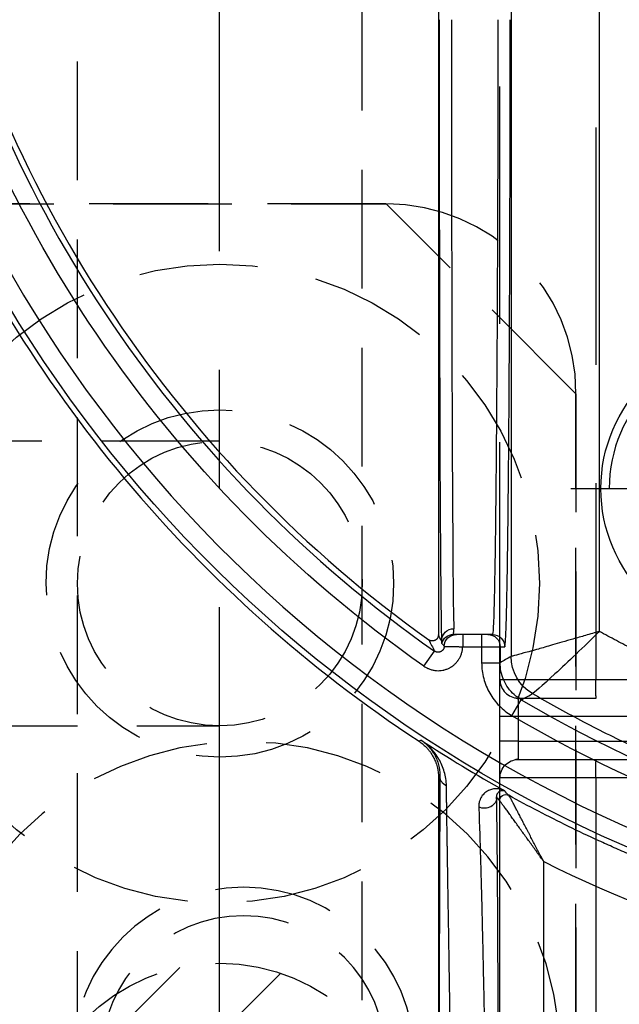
# Model space of a CAD drawing. Extents: x 2651 to 7771, y -1163 to 1075.
# Tile 228 of 256: x 4205 to 4218, y 491 to 512. Entities that reach past the tile are written whole.
import ezdxf

# ---------------------------------------------------------------- set-up
doc = ezdxf.new("R2010")
doc.units = 0
doc.header["$LTSCALE"] = 10
for name, pattern in [('CENTER', [2, 1.25, -0.25, 0.25, -0.25]), ('DASHED', [0.75, 0.5, -0.25]), ('HIDDEN', [0.375, 0.25, -0.125])]:
    doc.linetypes.add(name, pattern=pattern)
doc.layers.get('0').update_dxf_attribs({"linetype": 'CONTINUOUS'})
doc.layers.get('Defpoints').update_dxf_attribs({"linetype": 'CONTINUOUS'})
for name, color, linetype in [('1', 7, 'CONTINUOUS'), ('204', 7, 'CONTINUOUS'), ('COOL', 150, 'HIDDEN'), ('DIM', 3, 'CONTINUOUS'), ('LAYER_103', 7, 'CONTINUOUS'), ('PIN', 3, 'CONTINUOUS')]:
    doc.layers.add(name, color=color, linetype=linetype)
doc.styles.get("Standard").update_dxf_attribs({"font": 'romans.shx'})
doc.dimstyles.new('MM& INCH5', dxfattribs={"dimtxt": 5, "dimasz": 2.5, "dimexe": 1, "dimexo": 0.5, "dimtad": 0, "dimrnd": 1.38778e-17, "dimzin": 9, "dimdsep": 46, "dimtxsty": 'Standard', "dimblk": 'CLOSED', "dimcen": 0, "dimclrd": 3, "dimclre": 3, "dimclrt": 3, "dimazin": 2, "dimtfac": 0.75, "dimtofl": 0, "dimtmove": 0, "dimatfit": 3, "dimfxl": 0, "dimtolj": 1, "dimarcsym": 0})

# ---------------------------------------------------------------- blocks, each defined once
blk = doc.blocks.new('DSD')
at = {"layer": '1', "color": 6, "linetype": 'DASHED'}
for p, q in [((499.908, 511.092), (499.908, 526.896)), ((501.927, 526.896), (501.927, 511.092)), ((499.908, 511.092), (501.927, 511.092)), ((499.898, 510.703), (462.919, 510.703)), ((501.538, 510.703), (499.898, 510.703)), ((501.545, 510.315), (468.644, 510.315)), ((501.545, 509.797), (501.545, 510.315)), ((501.545, 510.315), (501.927, 510.315)), ((501.927, 510.315), (501.927, 509.797)), ((468.644, 509.797), (501.545, 509.797)), ((501.545, 509.797), (501.927, 509.797)), ((462.919, 509.408), (499.898, 509.408)), ((501.538, 509.408), (499.898, 509.408)), ((499.908, 459.883), (499.908, 509.019)), ((501.927, 509.019), (499.908, 509.019)), ((501.927, 509.019), (501.927, 460.933)), ((501.922, 508.326), (501.922, 508.663))]:
    blk.add_line(p, q, dxfattribs=at)
at = {"layer": '1', "color": 7, "linetype": 'Continuous'}
for p, q in [((503.222, 511.076), (503.222, 526.911)), ((502.084, 508.067), (502.182, 508.067)), ((502.182, 508.067), (502.312, 508.067)), ((502.312, 508.067), (502.711, 508.067)), ((503.222, 464.844), (503.222, 508.076))]:
    blk.add_line(p, q, dxfattribs=at)
at = {"layer": '1', "color": 252, "linetype": 'Continuous'}
for p, q in [((501.935, 511.57), (501.935, 526.418)), ((501.004, 525.133), (501.004, 512.855)), ((503.222, 511.076), (503.189, 511.058)), ((503.586, 510.294), (503.63, 510.319)), ((501.675, 509.779), (501.477, 509.445)), ((501.923, 508.664), (501.923, 508.326)), ((502.312, 508.664), (501.923, 508.664)), ((502.312, 508.326), (502.312, 508.664)), ((503.526, 508.737), (503.303, 508.419)), ((501.692, 464.145), (501.692, 508.531)), ((501.923, 508.326), (501.825, 508.326)), ((502.312, 508.326), (501.923, 508.326)), ((502.711, 508.326), (502.312, 508.326)), ((502.312, 508.067), (502.312, 508.326)), ((502.711, 508.067), (502.711, 508.326)), ((499.831, 508.003), (499.831, 464.659))]:
    blk.add_line(p, q, dxfattribs=at)
at = {"layer": '1', "color": 252, "linetype": 'Continuous', "extrusion": (0, 0, -1)}
for radius, start, end in [(28.376, 96.2147, 157.8612), (27.006, 96.1879, 120.5226), (27.132, 125.0137, 166.7286)]:
    blk.add_arc((-487.959, 486.516), radius, start, end, dxfattribs=at)
at = {"layer": '1', "color": 110, "linetype": 'Continuous'}
blk.add_arc((487.959, 486.516), 27.988, 21.018, 83.7852, dxfattribs=at)
at = {"layer": '1', "color": 252, "linetype": 'Continuous'}
for radius, start, end in [(26.617, 59.4774, 83.8121), (26.743, 13.2714, 54.9863)]:
    blk.add_arc((487.959, 486.516), radius, start, end, dxfattribs=at)
at = {"layer": '1', "color": 7, "linetype": 'Continuous'}
for radius, start, end in [(28.454, 56.6874, 60.8315), (28.499, 23.1464, 56.6401), (26.62, 13.3184, 54.4749)]:
    blk.add_arc((487.959, 486.516), radius, start, end, dxfattribs=at)
at = {"layer": '1', "color": 6, "linetype": 'DASHED', "extrusion": (0, 0, -1)}
blk.add_arc((-501.538, 511.092), 0.389, 180, 270, dxfattribs=at)
at = {"layer": '1', "color": 6, "linetype": 'DASHED'}
blk.add_arc((501.538, 509.019), 0.389, 0, 90, dxfattribs=at)
at = {"layer": '1', "color": 7, "linetype": 'Continuous'}
for centre, major_axis, ratio, start_param, end_param in [((487.939, 486.516), (-29.401, 0), 1, 4.251891, 4.60449), ((502.89, 495.113), (0, 12.954), 0.004451, 4.712389, 6.146594)]:
    blk.add_ellipse(centre, major_axis=major_axis, ratio=ratio, start_param=start_param, end_param=end_param, dxfattribs=at)
at = {"layer": '1', "color": 252, "linetype": 'Continuous', "extrusion": (0, 0, -1)}
for centre, major_axis, ratio, start_param, end_param in [((502.255, 511.501), (0.259, 0.004), 0.885838, 3.160401, 5.197109), ((501.805, 511.57), (-0.072, -0.108), 0.998651, 4.124129, 6.199042), ((501.805, 511.57), (0.0968, 0.0861), 0.999914, 0.727159, 2.802769), ((502.93, 511.058), (0.259, -0.002), 0.892611, 5.202832, 6.273506), ((500.785, 508.531), (-0.452, 0.786), 0.999949, 1.049185, 2.092408), ((500.785, 508.531), (-0.106, -0.901), 0.999761, 3.551938, 4.595151), ((502.084, 508.326), (0, -0.259), 0.999962, 0, 1.570796), ((502.182, 508.326), (0, 0.259), 0.999962, 3.141593, 4.712389), ((502.841, 508.326), (0, -0.259), 0.999989, 4.746385, 6.283185), ((502.897, 508.203), (-0.259, -0.008), 0.990677, 3.173626, 4.743828), ((502.905, 508.326), (0, -0.259), 0.999977, 4.993749, 6.283185)]:
    blk.add_ellipse(centre, major_axis=major_axis, ratio=ratio, start_param=start_param, end_param=end_param, dxfattribs=at)
at = {"layer": '1', "color": 252, "linetype": 'Continuous'}
for centre, major_axis, ratio, start_param, end_param in [((464.37, 486.503), (-47.418, -0.042), 0.865972, 3.795115, 3.797219), ((503.149, 495.113), (0, 13.213), 0.004363, 4.712389, 6.146594)]:
    blk.add_ellipse(centre, major_axis=major_axis, ratio=ratio, start_param=start_param, end_param=end_param, dxfattribs=at)
for points, knots in [([(501.961, 518.374), (501.961, 518.2), (501.961, 518.025), (501.961, 517.764), (501.961, 517.634), (501.962, 517.504), (501.962, 517.417), (501.962, 517.373), (501.962, 517.157), (501.962, 516.815), (501.963, 516.31), (501.965, 515.813), (501.966, 515.489), (501.967, 515.247), (501.967, 515.127), (501.967, 515.008), (501.968, 514.948), (501.968, 514.928), (501.968, 514.889), (501.969, 514.712), (501.97, 514.384), (501.973, 513.941), (501.974, 513.658), (501.976, 513.382), (501.977, 513.247), (501.978, 513.082), (501.978, 513.049), (501.979, 512.984), (501.979, 512.952), (501.98, 512.856), (501.981, 512.794), (501.982, 512.609), (501.984, 512.373), (501.987, 512.158), (501.989, 511.952), (501.99, 511.854), (501.993, 511.67), (501.994, 511.583), (501.996, 511.501)], [0, 0, 0, 0, 0.0625, 0.0625, 0.09375, 0.109375, 0.109375, 0.125, 0.125, 0.1875, 0.25, 0.3125, 0.375, 0.375, 0.40625, 0.421875, 0.421875, 0.429688, 0.429688, 0.4375, 0.5, 0.5625, 0.625, 0.625, 0.6875, 0.6875, 0.703125, 0.703125, 0.71875, 0.71875, 0.75, 0.75, 0.8125, 0.875, 0.875, 0.9375, 0.9375, 1, 1, 1, 1]), ([(503.189, 511.058), (503.189, 511.139), (503.19, 511.225), (503.191, 511.41), (503.192, 511.508), (503.193, 511.714), (503.194, 511.932), (503.196, 512.171), (503.196, 512.327), (503.196, 512.374), (503.197, 512.422), (503.197, 512.454), (503.197, 512.47), (503.197, 512.551), (503.197, 512.617), (503.198, 512.817), (503.199, 512.954), (503.2, 513.235), (503.201, 513.523), (503.201, 513.824), (503.202, 514.055), (503.202, 514.172), (503.202, 514.31), (503.203, 514.37), (503.203, 514.409), (503.203, 514.429), (503.203, 514.61), (503.203, 514.772), (503.204, 515.099), (503.205, 515.43), (503.205, 515.935), (503.206, 516.278), (503.206, 516.538), (503.206, 516.669), (503.206, 516.8), (503.206, 516.888), (503.206, 516.932), (503.206, 517.153), (503.206, 517.506), (503.206, 517.861), (503.206, 518.039)], [0, 0, 0, 0, 0.0625, 0.0625, 0.125, 0.125, 0.1875, 0.25, 0.25, 0.265625, 0.273438, 0.273438, 0.28125, 0.28125, 0.3125, 0.3125, 0.375, 0.375, 0.4375, 0.5, 0.5, 0.53125, 0.546875, 0.554688, 0.554688, 0.5625, 0.5625, 0.625, 0.625, 0.6875, 0.75, 0.8125, 0.8125, 0.84375, 0.859375, 0.859375, 0.875, 0.875, 0.9375, 1, 1, 1, 1]), ([(501.241, 509.314), (500.906, 509.504), (500.217, 509.894), (499.122, 510.434), (497.945, 510.951), (496.682, 511.431), (495.333, 511.865), (493.899, 512.239), (492.382, 512.55), (491.337, 512.682), (490.803, 512.75)], [0, 0, 0, 0, 0.104323, 0.214554, 0.330692, 0.452738, 0.580692, 0.714553, 0.854323, 1, 1, 1, 1]), ([(502.312, 508.664), (502.312, 508.777), (502.297, 508.887), (502.24, 509.103), (502.197, 509.209), (502.086, 509.403), (502.017, 509.494), (501.86, 509.653), (501.772, 509.722), (501.675, 509.779)], [0, 0, 0, 0, 0.25, 0.25, 0.5, 0.5, 0.75, 0.75, 1, 1, 1, 1]), ([(501.477, 509.445), (501.473, 509.442), (501.469, 509.44), (501.443, 509.426), (501.422, 509.414), (501.347, 509.373), (501.294, 509.344), (501.241, 509.314)], [0, 0, 0, 0, 0.053761, 0.053761, 0.326804, 0.326804, 1, 1, 1, 1]), ([(501.477, 509.445), (501.528, 509.41), (501.632, 509.341), (501.758, 509.197), (501.853, 509.031), (501.912, 508.85), (501.92, 508.725), (501.923, 508.664)], [0, 0, 0, 0, 0.195653, 0.397798, 0.602202, 0.804347, 1, 1, 1, 1]), ([(499.831, 508.003), (500.161, 508.329), (500.499, 508.651), (501.039, 509.15), (501.229, 509.316), (501.241, 509.314)], [0, 0, 0, 0, 0.5, 0.5, 1, 1, 1, 1]), ([(503.526, 508.737), (503.507, 508.751), (503.487, 508.763), (503.461, 508.776), (503.45, 508.781), (503.429, 508.791), (503.413, 508.797), (503.38, 508.809), (503.358, 508.815), (503.324, 508.822), (503.312, 508.824), (503.295, 508.827), (503.283, 508.828), (503.248, 508.831), (503.196, 508.831), (503.15, 508.825), (503.121, 508.82), (503.116, 508.818), (503.104, 508.816), (503.087, 508.811), (503.07, 508.806), (503.038, 508.795), (503.016, 508.786), (502.985, 508.77), (502.975, 508.765), (502.96, 508.756), (502.955, 508.753), (502.945, 508.746), (502.921, 508.73), (502.88, 508.698), (502.847, 508.664), (502.829, 508.642), (502.825, 508.637), (502.818, 508.628), (502.807, 508.614), (502.797, 508.6), (502.779, 508.57), (502.768, 508.55), (502.753, 508.518), (502.749, 508.507), (502.742, 508.491), (502.74, 508.485), (502.737, 508.474), (502.728, 508.447), (502.716, 508.396), (502.712, 508.349), (502.711, 508.326)], [0, 0, 0, 0, 0.0625, 0.0625, 0.078125, 0.09375, 0.125, 0.125, 0.1875, 0.1875, 0.21875, 0.21875, 0.234375, 0.25, 0.3125, 0.375, 0.375, 0.390625, 0.390625, 0.40625, 0.4375, 0.4375, 0.5, 0.5, 0.53125, 0.53125, 0.546875, 0.546875, 0.5625, 0.625, 0.6875, 0.6875, 0.703125, 0.703125, 0.71875, 0.75, 0.75, 0.8125, 0.8125, 0.84375, 0.84375, 0.859375, 0.859375, 0.875, 0.9375, 1, 1, 1, 1]), ([(499.831, 508.003), (499.929, 508.032), (500.117, 508.087), (500.382, 508.163), (500.614, 508.229), (500.812, 508.287), (500.977, 508.335), (501.194, 508.397), (501.436, 508.463), (501.643, 508.517), (501.675, 508.526), (501.691, 508.531)], [0, 0, 0, 0, 0.105119, 0.201549, 0.289295, 0.368365, 0.43877, 0.50053, 0.668056, 0.834313, 1, 1, 1, 1]), ([(501.969, 495.113), (501.969, 495.394), (501.969, 495.967), (501.97, 496.839), (501.972, 497.737), (501.975, 498.655), (501.978, 499.586), (501.982, 500.522), (501.986, 501.455), (501.992, 502.375), (501.998, 503.272), (502.005, 504.132), (502.012, 504.945), (502.02, 505.695), (502.029, 506.369), (502.039, 506.953), (502.049, 507.432), (502.06, 507.789), (502.072, 508.022), (502.08, 508.052), (502.084, 508.067)], [0, 0, 0, 0, 0.041403, 0.084471, 0.129205, 0.175604, 0.223668, 0.273397, 0.324791, 0.377851, 0.432575, 0.488964, 0.547018, 0.606736, 0.668119, 0.731167, 0.795879, 0.862255, 0.930296, 1, 1, 1, 1])]:
    blk.add_open_spline(points, degree=3, knots=knots, dxfattribs=at)
at = {"layer": '1', "color": 7, "linetype": 'Continuous'}
for points, knots in [([(502.372, 511.706), (502.369, 511.786), (502.366, 511.871), (502.36, 512.051), (502.357, 512.146), (502.35, 512.347), (502.344, 512.557), (502.337, 512.787), (502.332, 512.966), (502.33, 513.027), (502.328, 513.105), (502.327, 513.12), (502.327, 513.152), (502.325, 513.199), (502.321, 513.374), (502.316, 513.538), (502.309, 513.806), (502.303, 514.081), (502.292, 514.511), (502.286, 514.81), (502.282, 514.981), (502.282, 515), (502.281, 515.038), (502.28, 515.058), (502.279, 515.115), (502.277, 515.231), (502.274, 515.347), (502.269, 515.581), (502.263, 515.896), (502.254, 516.376), (502.245, 516.865), (502.239, 517.196), (502.235, 517.405), (502.235, 517.447), (502.233, 517.531), (502.231, 517.657), (502.229, 517.826), (502.227, 517.952), (502.225, 518.037), (502.225, 518.079), (502.223, 518.205), (502.221, 518.29), (502.22, 518.374)], [0, 0, 0, 0, 0.0625, 0.0625, 0.125, 0.125, 0.1875, 0.25, 0.25, 0.28125, 0.28125, 0.289063, 0.289063, 0.296875, 0.3125, 0.375, 0.375, 0.4375, 0.5, 0.5625, 0.5625, 0.570313, 0.570313, 0.578125, 0.578125, 0.59375, 0.625, 0.625, 0.6875, 0.75, 0.8125, 0.875, 0.875, 0.890625, 0.890625, 0.90625, 0.9375, 0.953125, 0.953125, 0.96875, 0.96875, 1, 1, 1, 1]), ([(502.947, 518.039), (502.95, 517.867), (502.955, 517.524), (502.961, 517.183), (502.964, 516.97), (502.965, 516.927), (502.966, 516.842), (502.968, 516.715), (502.97, 516.589), (502.974, 516.338), (502.979, 516.006), (502.987, 515.517), (502.992, 515.197), (502.997, 514.88), (503, 514.724), (503.002, 514.549), (503.003, 514.53), (503.003, 514.491), (503.004, 514.433), (503.006, 514.299), (503.008, 514.186), (503.012, 513.962), (503.017, 513.67), (503.021, 513.391), (503.025, 513.118), (503.028, 512.985), (503.031, 512.79), (503.032, 512.726), (503.033, 512.647), (503.033, 512.631), (503.034, 512.6), (503.034, 512.553), (503.037, 512.384), (503.039, 512.238), (503.043, 512.014), (503.044, 511.907), (503.047, 511.754), (503.047, 511.704), (503.048, 511.644), (503.048, 511.632), (503.049, 511.608), (503.049, 511.573), (503.051, 511.446), (503.052, 511.34), (503.053, 511.261)], [0, 0, 0, 0, 0.0625, 0.125, 0.125, 0.140625, 0.140625, 0.15625, 0.1875, 0.1875, 0.25, 0.3125, 0.375, 0.375, 0.4375, 0.4375, 0.445312, 0.445312, 0.453125, 0.46875, 0.5, 0.5, 0.5625, 0.625, 0.625, 0.6875, 0.6875, 0.71875, 0.71875, 0.726562, 0.726562, 0.734375, 0.75, 0.8125, 0.8125, 0.875, 0.875, 0.90625, 0.90625, 0.914062, 0.914062, 0.921875, 0.9375, 1, 1, 1, 1]), ([(491.031, 514.845), (491.501, 514.794), (491.969, 514.731), (492.553, 514.638), (492.67, 514.619), (492.844, 514.589), (492.903, 514.579), (493.019, 514.558), (493.31, 514.506), (493.599, 514.448), (494.29, 514.303), (495.205, 514.087), (496.557, 513.695), (497.888, 513.238), (498.762, 512.889), (499.304, 512.656), (499.466, 512.585), (499.628, 512.513), (499.736, 512.464), (499.79, 512.44), (500.058, 512.317), (500.272, 512.216), (500.909, 511.904), (501.328, 511.686), (501.742, 511.457)], [0, 0, 0, 0, 0.125, 0.125, 0.15625, 0.15625, 0.171875, 0.171875, 0.1875, 0.25, 0.25, 0.375, 0.5, 0.625, 0.75, 0.75, 0.78125, 0.796875, 0.796875, 0.8125, 0.8125, 0.875, 0.875, 1, 1, 1, 1]), ([(501.004, 512.855), (501.014, 512.836), (501.023, 512.818), (501.042, 512.782), (501.052, 512.764), (501.081, 512.709), (501.118, 512.637), (501.175, 512.529), (501.231, 512.423), (501.277, 512.334), (501.309, 512.272), (501.323, 512.246), (501.332, 512.229), (501.336, 512.22), (501.359, 512.176), (501.377, 512.142), (501.412, 512.074), (501.43, 512.04), (501.464, 511.974), (501.481, 511.941), (501.515, 511.877), (501.535, 511.838), (501.555, 511.8), (501.563, 511.785), (501.567, 511.777), (501.579, 511.755), (501.587, 511.74), (501.609, 511.697), (501.624, 511.67), (501.644, 511.631), (501.654, 511.612), (501.665, 511.592), (501.67, 511.583), (501.673, 511.578), (501.675, 511.574), (501.682, 511.561), (501.693, 511.54), (501.708, 511.512), (501.717, 511.497), (501.722, 511.488), (501.725, 511.484), (501.728, 511.478), (501.731, 511.474), (501.733, 511.47), (501.734, 511.465), (501.745, 511.454), (501.741, 511.458)], [0, 0, 0, 0, 0.03125, 0.03125, 0.0625, 0.0625, 0.125, 0.1875, 0.25, 0.3125, 0.34375, 0.359375, 0.359375, 0.375, 0.375, 0.4375, 0.4375, 0.5, 0.5, 0.5625, 0.5625, 0.625, 0.640625, 0.640625, 0.65625, 0.65625, 0.6875, 0.6875, 0.75, 0.75, 0.78125, 0.796875, 0.804687, 0.804687, 0.8125, 0.8125, 0.84375, 0.875, 0.90625, 0.90625, 0.921875, 0.921875, 0.9375, 0.9375, 0.96875, 1, 1, 1, 1]), ([(501.004, 512.855), (501.028, 512.821), (501.052, 512.788), (501.088, 512.738), (501.1, 512.722), (501.124, 512.688), (501.136, 512.672), (501.172, 512.622), (501.219, 512.556), (501.29, 512.458), (501.348, 512.377), (501.389, 512.321), (501.406, 512.296), (501.418, 512.28), (501.424, 512.272), (501.452, 512.232), (501.475, 512.201), (501.52, 512.138), (501.542, 512.107), (501.585, 512.046), (501.607, 512.017), (501.649, 511.958), (501.675, 511.922), (501.7, 511.886), (501.71, 511.872), (501.715, 511.866), (501.73, 511.845), (501.74, 511.831), (501.768, 511.792), (501.786, 511.767), (501.812, 511.731), (501.825, 511.714), (501.837, 511.697), (501.845, 511.687), (501.848, 511.681), (501.86, 511.666), (501.874, 511.647), (501.893, 511.622), (501.903, 511.608), (501.91, 511.599), (501.913, 511.595), (501.917, 511.589), (501.92, 511.586), (501.924, 511.582), (501.926, 511.578), (501.937, 511.568), (501.932, 511.571)], [0, 0, 0, 0, 0.0625, 0.0625, 0.09375, 0.09375, 0.125, 0.125, 0.1875, 0.25, 0.3125, 0.34375, 0.359375, 0.359375, 0.375, 0.375, 0.4375, 0.4375, 0.5, 0.5, 0.5625, 0.5625, 0.625, 0.640625, 0.640625, 0.65625, 0.65625, 0.6875, 0.6875, 0.75, 0.75, 0.78125, 0.796875, 0.796875, 0.8125, 0.8125, 0.84375, 0.875, 0.90625, 0.90625, 0.921875, 0.921875, 0.9375, 0.9375, 0.96875, 1, 1, 1, 1]), ([(501.827, 511.361), (501.847, 511.351), (501.869, 511.342), (501.888, 511.335), (501.926, 511.324), (501.953, 511.32), (502.007, 511.317), (502.035, 511.318), (502.09, 511.327), (502.118, 511.335), (502.159, 511.352), (502.173, 511.359), (502.193, 511.371), (502.2, 511.375), (502.213, 511.383), (502.22, 511.388), (502.239, 511.403), (502.251, 511.413), (502.275, 511.437), (502.287, 511.45), (502.308, 511.479), (502.318, 511.495), (502.336, 511.528), (502.344, 511.547), (502.355, 511.576), (502.358, 511.587), (502.362, 511.603), (502.363, 511.608), (502.366, 511.62), (502.367, 511.625), (502.369, 511.643), (502.371, 511.655), (502.372, 511.68), (502.373, 511.693), (502.372, 511.706)], [0, 0, 0, 0, 0.0625, 0.125, 0.125, 0.25, 0.25, 0.375, 0.375, 0.5, 0.5, 0.5625, 0.5625, 0.59375, 0.59375, 0.625, 0.625, 0.6875, 0.6875, 0.75, 0.75, 0.8125, 0.8125, 0.875, 0.875, 0.90625, 0.90625, 0.921875, 0.921875, 0.9375, 0.9375, 0.96875, 0.96875, 1, 1, 1, 1]), ([(501.996, 511.501), (501.996, 511.496), (501.996, 511.487), (501.995, 511.478), (501.994, 511.469), (501.993, 511.465), (501.991, 511.457), (501.988, 511.446), (501.984, 511.436), (501.979, 511.423), (501.975, 511.418), (501.965, 511.402), (501.957, 511.393), (501.945, 511.382), (501.941, 511.378), (501.933, 511.372), (501.92, 511.364), (501.907, 511.359), (501.89, 511.354), (501.881, 511.353), (501.865, 511.352), (501.857, 511.353), (501.847, 511.354), (501.842, 511.356), (501.838, 511.357), (501.834, 511.359), (501.829, 511.36), (501.825, 511.362)], [0, 0, 0, 0, 0.03125, 0.0625, 0.0625, 0.09375, 0.09375, 0.125, 0.1875, 0.1875, 0.25, 0.25, 0.375, 0.375, 0.4375, 0.4375, 0.5, 0.625, 0.625, 0.75, 0.75, 0.875, 0.875, 0.9375, 0.96875, 0.96875, 1, 1, 1, 1]), ([(503.053, 511.261), (503.054, 511.208), (503.059, 511.156), (503.074, 511.056), (503.085, 511.007), (503.112, 510.912), (503.128, 510.867), (503.166, 510.779), (503.187, 510.736), (503.234, 510.655), (503.26, 510.616), (503.301, 510.56), (503.323, 510.533), (503.346, 510.506), (503.361, 510.489), (503.369, 510.481), (503.408, 510.438), (503.442, 510.407), (503.494, 510.362), (503.521, 510.341), (503.553, 510.317), (503.569, 510.306), (503.577, 510.3), (503.586, 510.294)], [0, 0, 0, 0, 0.125, 0.125, 0.25, 0.25, 0.375, 0.375, 0.5, 0.5, 0.625, 0.625, 0.6875, 0.71875, 0.71875, 0.75, 0.75, 0.875, 0.875, 0.9375, 0.96875, 0.984375, 1, 1, 1, 1]), ([(503.587, 510.293), (503.583, 510.296), (503.58, 510.299), (503.576, 510.301), (503.572, 510.304), (503.561, 510.312), (503.536, 510.33), (503.516, 510.347), (503.476, 510.381), (503.45, 510.406), (503.42, 510.439), (503.409, 510.452), (503.386, 510.48), (503.369, 510.501), (503.338, 510.545), (503.299, 510.606), (503.268, 510.673), (503.24, 510.743), (503.228, 510.78), (503.208, 510.855), (503.201, 510.894), (503.191, 510.974), (503.188, 511.016), (503.189, 511.058)], [0, 0, 0, 0, 0.007813, 0.007813, 0.015625, 0.03125, 0.0625, 0.125, 0.125, 0.25, 0.25, 0.28125, 0.3125, 0.375, 0.375, 0.5, 0.625, 0.625, 0.75, 0.75, 0.875, 0.875, 1, 1, 1, 1]), ([(503.63, 510.319), (503.599, 510.34), (503.539, 510.385), (503.486, 510.436), (503.448, 510.477), (503.436, 510.492), (503.418, 510.514), (503.412, 510.521), (503.401, 510.536), (503.373, 510.574), (503.329, 510.645), (503.298, 510.713), (503.281, 510.756), (503.277, 510.765), (503.271, 510.783), (503.268, 510.792), (503.259, 510.818), (503.254, 510.836), (503.241, 510.891), (503.227, 510.964), (503.222, 511.039), (503.222, 511.076)], [0, 0, 0, 0, 0.125, 0.25, 0.25, 0.3125, 0.3125, 0.34375, 0.34375, 0.375, 0.5, 0.625, 0.625, 0.65625, 0.65625, 0.6875, 0.6875, 0.75, 0.75, 0.875, 1, 1, 1, 1]), ([(503.1, 508.317), (503.1, 508.323), (503.101, 508.335), (503.104, 508.346), (503.106, 508.353), (503.107, 508.358), (503.109, 508.362), (503.113, 508.37), (503.117, 508.378), (503.121, 508.384), (503.124, 508.388), (503.127, 508.392), (503.129, 508.396), (503.134, 508.401), (503.142, 508.409), (503.151, 508.417), (503.158, 508.421), (503.162, 508.424), (503.166, 508.426), (503.174, 508.43), (503.182, 508.434), (503.189, 508.436), (503.193, 508.437), (503.198, 508.439), (503.203, 508.44), (503.21, 508.441), (503.221, 508.443), (503.233, 508.442), (503.24, 508.442), (503.245, 508.441), (503.25, 508.441), (503.259, 508.439), (503.267, 508.437), (503.274, 508.434), (503.279, 508.433), (503.283, 508.431), (503.287, 508.429), (503.294, 508.425), (503.299, 508.422), (503.303, 508.419)], [0, 0, 0, 0, 0.0625, 0.125, 0.125, 0.15625, 0.15625, 0.1875, 0.25, 0.25, 0.28125, 0.28125, 0.3125, 0.3125, 0.375, 0.4375, 0.4375, 0.46875, 0.46875, 0.5, 0.5625, 0.5625, 0.59375, 0.59375, 0.625, 0.625, 0.6875, 0.75, 0.75, 0.78125, 0.78125, 0.8125, 0.875, 0.875, 0.90625, 0.90625, 0.9375, 0.9375, 1, 1, 1, 1]), ([(503.103, 508.317), (503.098, 508.317), (503.094, 508.317), (503.089, 508.318), (503.084, 508.318), (503.079, 508.318), (503.075, 508.318), (503.07, 508.318), (503.065, 508.318), (503.061, 508.318), (503.056, 508.318), (503.051, 508.319), (503.047, 508.319), (503.042, 508.319), (503.037, 508.319), (503.019, 508.319), (503.003, 508.32), (502.967, 508.321), (502.948, 508.321), (502.921, 508.322), (502.916, 508.322), (502.905, 508.322), (502.888, 508.323), (502.86, 508.323), (502.836, 508.324), (502.818, 508.324), (502.812, 508.324), (502.799, 508.324), (502.793, 508.325), (502.762, 508.325), (502.737, 508.326), (502.711, 508.326)], [0, 0, 0, 0, 0.0625, 0.0625, 0.09375, 0.09375, 0.125, 0.125, 0.25, 0.25, 0.28125, 0.28125, 0.3125, 0.3125, 0.375, 0.375, 0.5, 0.5, 0.625, 0.625, 0.65625, 0.65625, 0.6875, 0.75, 0.8125, 0.8125, 0.84375, 0.84375, 0.875, 0.875, 1, 1, 1, 1]), ([(503.157, 508.203), (503.156, 508.211), (503.156, 508.217), (503.156, 508.23), (503.156, 508.235), (503.158, 508.241), (503.151, 508.25), (503.161, 508.249), (503.154, 508.254)], [0, 0, 0, 0, 0.25, 0.25, 0.5, 0.5, 0.75, 1, 1, 1, 1]), ([(503.222, 508.076), (503.222, 508.082), (503.223, 508.094), (503.225, 508.105), (503.228, 508.113), (503.229, 508.117), (503.231, 508.122), (503.234, 508.13), (503.238, 508.138), (503.242, 508.145), (503.245, 508.149), (503.247, 508.153), (503.25, 508.156), (503.255, 508.162), (503.263, 508.171), (503.272, 508.178), (503.279, 508.183), (503.283, 508.186), (503.287, 508.188), (503.295, 508.193), (503.303, 508.196), (503.311, 508.199), (503.315, 508.2), (503.32, 508.201), (503.324, 508.202), (503.332, 508.204), (503.343, 508.205), (503.355, 508.205), (503.363, 508.205), (503.368, 508.204), (503.373, 508.204), (503.381, 508.202), (503.39, 508.2), (503.397, 508.197), (503.402, 508.195), (503.406, 508.193), (503.41, 508.191), (503.417, 508.188), (503.422, 508.185), (503.427, 508.181)], [0, 0, 0, 0, 0.0625, 0.125, 0.125, 0.15625, 0.15625, 0.1875, 0.25, 0.25, 0.28125, 0.28125, 0.3125, 0.3125, 0.375, 0.4375, 0.4375, 0.46875, 0.46875, 0.5, 0.5625, 0.5625, 0.59375, 0.59375, 0.625, 0.625, 0.6875, 0.75, 0.75, 0.78125, 0.78125, 0.8125, 0.875, 0.875, 0.90625, 0.90625, 0.9375, 0.9375, 1, 1, 1, 1]), ([(502.711, 508.067), (502.72, 508.067), (502.728, 508.067), (502.741, 508.067), (502.746, 508.067), (502.751, 508.067), (502.755, 508.067), (502.773, 508.067), (502.765, 508.067), (502.785, 508.067), (502.774, 508.067), (502.801, 508.067), (502.783, 508.067), (502.819, 508.067), (502.793, 508.067), (502.828, 508.067), (502.802, 508.067), (502.834, 508.067), (502.812, 508.067), (502.841, 508.067), (502.821, 508.067), (502.844, 508.067), (502.83, 508.067), (502.845, 508.067), (502.84, 508.067)], [0, 0, 0, 0, 0.125, 0.125, 0.1875, 0.1875, 0.25, 0.3125, 0.3125, 0.375, 0.375, 0.5, 0.5, 0.625, 0.625, 0.6875, 0.6875, 0.75, 0.75, 0.875, 0.875, 0.9375, 0.9375, 1, 1, 1, 1]), ([(502.841, 508.067), (502.849, 508.067), (502.859, 508.067), (502.88, 508.067), (502.892, 508.067), (502.905, 508.067)], [0, 0, 0, 0, 0.5, 0.5, 1, 1, 1, 1]), ([(502.904, 508.067), (502.909, 508.068), (502.906, 508.061), (502.905, 508.055), (502.905, 508.05), (502.904, 508.046), (502.902, 508.032), (502.901, 508.026), (502.9, 508.013), (502.899, 508.007), (502.898, 507.984), (502.897, 507.966), (502.897, 507.946)], [0, 0, 0, 0, 0.125, 0.25, 0.25, 0.5, 0.5, 0.625, 0.625, 0.75, 0.75, 1, 1, 1, 1])]:
    blk.add_open_spline(points, degree=3, knots=knots, dxfattribs=at)
for points in [[(501.742, 511.457), (501.742, 511.457), (501.743, 511.457), (501.743, 511.457)], [(501.241, 509.314), (501.241, 509.314), (501.241, 509.314), (501.241, 509.314)], [(501.691, 508.531), (501.691, 508.531), (501.691, 508.531), (501.692, 508.531)], [(503.154, 508.254), (503.134, 508.275), (503.116, 508.296), (503.1, 508.317)]]:
    blk.add_open_spline(points, degree=3, dxfattribs=at)
at = {"layer": '1', "color": 252, "linetype": 'Continuous'}
for points in [[(501.743, 511.457), (501.771, 511.425), (501.799, 511.393), (501.827, 511.361)], [(501.692, 508.531), (501.769, 508.575), (501.846, 508.619), (501.923, 508.664)], [(503.427, 508.181), (503.386, 508.261), (503.345, 508.34), (503.303, 508.419)], [(503.157, 508.203), (503.178, 508.161), (503.2, 508.118), (503.222, 508.076)]]:
    blk.add_open_spline(points, degree=3, dxfattribs=at)
at = {"layer": '1', "color": 6, "linetype": 'DASHED'}
for points in [[(488.461, 511.092), (499.908, 511.092)], [(501.539, 510.696), (501.609, 510.71)], [(501.609, 509.401), (501.539, 509.416)], [(499.908, 509.019), (462.929, 509.019)]]:
    blk.add_open_spline(points, degree=1, dxfattribs=at)
for points, knots in [([(499.908, 511.092), (499.908, 510.99), (499.907, 510.889), (499.904, 510.745), (499.902, 510.702), (499.897, 510.703)], [0, 0, 0, 0, 0.5, 0.5, 1, 1, 1, 1]), ([(501.545, 510.315), (501.543, 510.416), (501.541, 510.518), (501.539, 510.661), (501.542, 510.706), (501.536, 510.703)], [0, 0, 0, 0, 0.5, 0.5, 1, 1, 1, 1]), ([(501.538, 509.408), (501.539, 509.413), (501.54, 509.424), (501.542, 509.498), (501.544, 509.593), (501.545, 509.696), (501.545, 509.764), (501.545, 509.797)], [0, 0, 0, 0, 0.240928, 0.461441, 0.661485, 0.841017, 1, 1, 1, 1]), ([(499.897, 509.408), (499.902, 509.409), (499.904, 509.366), (499.907, 509.222), (499.908, 509.121), (499.908, 509.019)], [0, 0, 0, 0, 0.5, 0.5, 1, 1, 1, 1])]:
    blk.add_open_spline(points, degree=3, knots=knots, dxfattribs=at)
for points in [[(501.927, 511.094), (501.927, 511.09), (501.927, 510.77), (501.927, 510.315)], [(501.927, 509.797), (501.927, 509.341), (501.927, 509.015), (501.927, 509.022)]]:
    blk.add_rational_spline(points, [1, 0.804737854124, 0.804737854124, 1], degree=3, dxfattribs=at)
at = {"layer": '1', "color": 252, "linetype": 'Continuous'}
for points, weights in [([(490.56, 510.947), (493.826, 510.592), (496.958, 509.597), (499.831, 508.003)], [1, 0.98681524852, 0.98681524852, 1]), ([(501.825, 508.326), (501.757, 508.326), (501.71, 502.853), (501.71, 495.113)], [1, 0.804737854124, 0.804737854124, 1])]:
    blk.add_rational_spline(points, weights, degree=3, dxfattribs=at)
blk = doc.blocks.new('*D116')
at = {"layer": 'Defpoints', "color": 0}
for p in [(4278.684, 927.642), (4278.684, 906.842), (4171.684, 387.642)]:
    blk.add_point(p, dxfattribs=at)
at = {"layer": 'DIM', "color": 3, "lineweight": -2}
blk.add_line((4278.684, 907.342), (4278.684, 927.642), dxfattribs=at)
at = {"layer": 'DIM', "color": 3, "insert": (4278.684, 950.648), "char_height": 5, "attachment_point": 5, "rotation": 90}
blk.add_mtext('\\A1;107 [4.213]', dxfattribs=at)
blk = doc.blocks.new('_Closed')
at = {"color": 0, "linetype": 'ByBlock', "lineweight": -2}
for p, q in [((-1, 0.1667), (0, 0)), ((-1, 0.1667), (-1, -0.1667)), ((0, 0), (-1, -0.1667)), ((0, 0), (-1, 0))]:
    blk.add_line(p, q, dxfattribs=at)
blk = doc.blocks.new('*D117')
at = {"layer": 'Defpoints', "color": 0}
for p in [(4291.684, 927.642), (4291.684, 912.642), (4171.684, 387.642)]:
    blk.add_point(p, dxfattribs=at)
at = {"layer": 'DIM', "color": 3, "lineweight": -2}
blk.add_line((4291.684, 913.142), (4291.684, 927.642), dxfattribs=at)
at = {"layer": 'DIM', "color": 3, "insert": (4291.684, 950.648), "char_height": 5, "attachment_point": 5, "rotation": 90}
blk.add_mtext('\\A1;120 [4.724]', dxfattribs=at)
blk = doc.blocks.new('*D118')
at = {"layer": 'Defpoints', "color": 0}
for p in [(4368.684, 927.642), (4368.684, 892.822), (4171.684, 387.642)]:
    blk.add_point(p, dxfattribs=at)
at = {"layer": 'DIM', "color": 3, "lineweight": -2}
blk.add_line((4368.684, 893.322), (4368.684, 927.642), dxfattribs=at)
at = {"layer": 'DIM', "color": 3, "insert": (4368.684, 950.648), "char_height": 5, "attachment_point": 5, "rotation": 90}
blk.add_mtext('\\A1;197 [7.756]', dxfattribs=at)
blk = doc.blocks.new('*D119')
at = {"layer": 'Defpoints', "color": 0}
for p in [(4376.684, 927.642), (4371.684, 807.17), (4171.684, 387.642)]:
    blk.add_point(p, dxfattribs=at)
at = {"layer": 'DIM', "color": 3, "lineweight": -2}
for p, q in [((4376.684, 922.642), (4376.684, 927.642)), ((4371.684, 917.642), (4376.684, 922.642)), ((4371.684, 807.67), (4371.684, 917.642))]:
    blk.add_line(p, q, dxfattribs=at)
at = {"layer": 'DIM', "color": 3, "insert": (4376.684, 951.005), "char_height": 5, "attachment_point": 5, "rotation": 90}
blk.add_mtext('\\A1;200 [7.874]', dxfattribs=at)
blk = doc.blocks.new('*D120')
at = {"layer": 'Defpoints', "color": 0}
for p in [(4411.684, 927.642), (4411.684, 912.642), (4171.684, 387.642)]:
    blk.add_point(p, dxfattribs=at)
at = {"layer": 'DIM', "color": 3, "lineweight": -2}
blk.add_line((4411.684, 913.142), (4411.684, 927.642), dxfattribs=at)
at = {"layer": 'DIM', "color": 3, "insert": (4411.684, 951.005), "char_height": 5, "attachment_point": 5, "rotation": 90}
blk.add_mtext('\\A1;240 [9.449]', dxfattribs=at)
blk = doc.blocks.new('*D121')
at = {"layer": 'Defpoints', "color": 0}
for p in [(4446.684, 927.642), (4446.684, 910.642), (4171.684, 387.642)]:
    blk.add_point(p, dxfattribs=at)
at = {"layer": 'DIM', "color": 3, "lineweight": -2}
blk.add_line((4446.684, 911.142), (4446.684, 927.642), dxfattribs=at)
at = {"layer": 'DIM', "color": 3, "insert": (4446.684, 953.386), "char_height": 5, "attachment_point": 5, "rotation": 90}
blk.add_mtext('\\A1;275 [10.827]', dxfattribs=at)
blk = doc.blocks.new('*D158')
at = {"layer": 'Defpoints', "color": 0}
for p in [(4247.884, 927.642), (4247.884, 766.102), (4171.684, 387.642)]:
    blk.add_point(p, dxfattribs=at)
at = {"layer": 'DIM', "color": 3, "lineweight": -2}
blk.add_line((4247.884, 766.602), (4247.884, 927.642), dxfattribs=at)
at = {"layer": 'DIM', "color": 3, "insert": (4247.884, 943.862), "char_height": 5, "attachment_point": 5, "rotation": 90}
blk.add_mtext('\\A1;76.2 [3]', dxfattribs=at)
blk = doc.blocks.new('*D159')
at = {"layer": 'Defpoints', "color": 0}
for p in [(4239.884, 927.642), (4246.684, 860.062), (4171.684, 387.642)]:
    blk.add_point(p, dxfattribs=at)
at = {"layer": 'DIM', "color": 3, "lineweight": -2}
for p, q in [((4239.884, 922.642), (4239.884, 927.642)), ((4246.684, 917.642), (4239.884, 922.642)), ((4246.684, 860.562), (4246.684, 917.642))]:
    blk.add_line(p, q, dxfattribs=at)
at = {"layer": 'DIM', "color": 3, "insert": (4239.884, 948.624), "char_height": 5, "attachment_point": 5, "rotation": 90}
blk.add_mtext('\\A1;75 [2.953]', dxfattribs=at)
blk = doc.blocks.new('*D160')
at = {"layer": 'Defpoints', "color": 0}
for p in [(4381.212, 797.642), (4473.321, 797.642), (4171.684, 387.642)]:
    blk.add_point(p, dxfattribs=at)
at = {"layer": 'DIM', "color": 3, "lineweight": -2}
blk.add_line((4381.712, 797.642), (4473.321, 797.642), dxfattribs=at)
at = {"layer": 'DIM', "color": 3, "insert": (4499.065, 797.642), "char_height": 5, "attachment_point": 5}
blk.add_mtext('\\A1;410 [16.142]', dxfattribs=at)
blk = doc.blocks.new('*D161')
at = {"layer": 'Defpoints', "color": 0}
for p in [(4274.104, 832.642), (4473.321, 832.642), (4171.684, 387.642)]:
    blk.add_point(p, dxfattribs=at)
at = {"layer": 'DIM', "color": 3, "lineweight": -2}
blk.add_line((4274.604, 832.642), (4473.321, 832.642), dxfattribs=at)
at = {"layer": 'DIM', "color": 3, "insert": (4496.684, 832.642), "char_height": 5, "attachment_point": 5}
blk.add_mtext('\\A1;445 [17.52]', dxfattribs=at)
blk = doc.blocks.new('*D162')
at = {"layer": 'Defpoints', "color": 0}
for p in [(4271.924, 879.642), (4485.526, 879.642), (4171.684, 387.642)]:
    blk.add_point(p, dxfattribs=at)
at = {"layer": 'DIM', "color": 3, "lineweight": -2}
blk.add_line((4272.424, 879.642), (4485.526, 879.642), dxfattribs=at)
at = {"layer": 'DIM', "color": 3, "insert": (4508.889, 879.642), "char_height": 5, "attachment_point": 5}
blk.add_mtext('\\A1;492 [19.37]', dxfattribs=at)
blk = doc.blocks.new('*D163')
at = {"layer": 'Defpoints', "color": 0}
for p in [(4285.884, 899.642), (4485.526, 899.642), (4171.684, 387.642)]:
    blk.add_point(p, dxfattribs=at)
at = {"layer": 'DIM', "color": 3, "lineweight": -2}
blk.add_line((4286.384, 899.642), (4485.526, 899.642), dxfattribs=at)
at = {"layer": 'DIM', "color": 3, "insert": (4511.27, 899.642), "char_height": 5, "attachment_point": 5}
blk.add_mtext('\\A1;512 [20.157]', dxfattribs=at)
blk = doc.blocks.new('*D164')
at = {"layer": 'Defpoints', "color": 0}
for p in [(4266.934, 743.242), (4473.321, 743.242), (4171.684, 387.642)]:
    blk.add_point(p, dxfattribs=at)
at = {"layer": 'DIM', "color": 3, "lineweight": -2}
blk.add_line((4267.434, 743.242), (4473.321, 743.242), dxfattribs=at)
at = {"layer": 'DIM', "color": 3, "insert": (4494.303, 743.242), "char_height": 5, "attachment_point": 5}
blk.add_mtext('\\A1;355.6 [14]', dxfattribs=at)
blk = doc.blocks.new('*D165')
at = {"layer": 'Defpoints', "color": 0}
for p in [(4446.684, 762.642), (4473.321, 762.642), (4171.684, 387.642)]:
    blk.add_point(p, dxfattribs=at)
at = {"layer": 'DIM', "color": 3, "lineweight": -2}
blk.add_line((4447.184, 762.642), (4473.321, 762.642), dxfattribs=at)
at = {"layer": 'DIM', "color": 3, "insert": (4499.065, 762.642), "char_height": 5, "attachment_point": 5}
blk.add_mtext('\\A1;375 [14.764]', dxfattribs=at)
blk = doc.blocks.new('*D166')
at = {"layer": 'Defpoints', "color": 0}
for p in [(4446.684, 719.642), (4473.321, 719.642), (4171.684, 387.642)]:
    blk.add_point(p, dxfattribs=at)
at = {"layer": 'DIM', "color": 3, "lineweight": -2}
blk.add_line((4447.184, 719.642), (4473.321, 719.642), dxfattribs=at)
at = {"layer": 'DIM', "color": 3, "insert": (4499.065, 719.642), "char_height": 5, "attachment_point": 5}
blk.add_mtext('\\A1;332 [13.071]', dxfattribs=at)
blk = doc.blocks.new('*D167')
at = {"layer": 'Defpoints', "color": 0}
for p in [(4445.644, 592.642), (4473.321, 592.642), (4171.684, 387.642)]:
    blk.add_point(p, dxfattribs=at)
at = {"layer": 'DIM', "color": 3, "lineweight": -2}
blk.add_line((4446.144, 592.642), (4473.321, 592.642), dxfattribs=at)
at = {"layer": 'DIM', "color": 3, "insert": (4496.684, 592.642), "char_height": 5, "attachment_point": 5}
blk.add_mtext('\\A1;205 [8.071]', dxfattribs=at)
blk = doc.blocks.new('*D168')
at = {"layer": 'Defpoints', "color": 0}
for p in [(4245.344, 590.842), (4473.321, 584.642), (4171.684, 387.642)]:
    blk.add_point(p, dxfattribs=at)
at = {"layer": 'DIM', "color": 3, "lineweight": -2}
for p, q in [((4245.844, 590.842), (4463.321, 590.842)), ((4463.321, 590.842), (4468.321, 584.642)), ((4468.321, 584.642), (4473.321, 584.642))]:
    blk.add_line(p, q, dxfattribs=at)
at = {"layer": 'DIM', "color": 3, "insert": (4491.922, 584.642), "char_height": 5, "attachment_point": 5}
blk.add_mtext('\\A1;203.2 [8]', dxfattribs=at)
blk = doc.blocks.new('*D169')
at = {"layer": 'Defpoints', "color": 0}
for p in [(4446.684, 612.642), (4473.321, 612.642), (4171.684, 387.642)]:
    blk.add_point(p, dxfattribs=at)
at = {"layer": 'DIM', "color": 3, "lineweight": -2}
blk.add_line((4447.184, 612.642), (4473.321, 612.642), dxfattribs=at)
at = {"layer": 'DIM', "color": 3, "insert": (4496.684, 612.642), "char_height": 5, "attachment_point": 5}
blk.add_mtext('\\A1;225 [8.858]', dxfattribs=at)
blk = doc.blocks.new('*D170')
at = {"layer": 'Defpoints', "color": 0}
for p in [(4446.684, 655.642), (4473.321, 655.642), (4171.684, 387.642)]:
    blk.add_point(p, dxfattribs=at)
at = {"layer": 'DIM', "color": 3, "lineweight": -2}
blk.add_line((4447.184, 655.642), (4473.321, 655.642), dxfattribs=at)
at = {"layer": 'DIM', "color": 3, "insert": (4499.065, 655.642), "char_height": 5, "attachment_point": 5}
blk.add_mtext('\\A1;268 [10.551]', dxfattribs=at)
blk = doc.blocks.new('*D171')
at = {"layer": 'Defpoints', "color": 0}
for p in [(4446.684, 562.642), (4473.321, 562.642), (4171.684, 387.642)]:
    blk.add_point(p, dxfattribs=at)
at = {"layer": 'DIM', "color": 3, "lineweight": -2}
blk.add_line((4447.184, 562.642), (4473.321, 562.642), dxfattribs=at)
at = {"layer": 'DIM', "color": 3, "insert": (4493.946, 562.642), "char_height": 5, "attachment_point": 5}
blk.add_mtext('\\A1;175 [6.89]', dxfattribs=at)
blk = doc.blocks.new('*D172')
at = {"layer": 'Defpoints', "color": 0}
for p in [(4446.684, 519.642), (4473.321, 519.642), (4171.684, 387.642)]:
    blk.add_point(p, dxfattribs=at)
at = {"layer": 'DIM', "color": 3, "lineweight": -2}
blk.add_line((4447.184, 519.642), (4473.321, 519.642), dxfattribs=at)
at = {"layer": 'DIM', "color": 3, "insert": (4496.327, 519.642), "char_height": 5, "attachment_point": 5}
blk.add_mtext('\\A1;132 [5.197]', dxfattribs=at)
blk = doc.blocks.new('*D190')
at = {"layer": 'Defpoints', "color": 0}
for p in [(4401.864, 859.642), (4485.526, 859.642), (4171.684, 387.642)]:
    blk.add_point(p, dxfattribs=at)
at = {"layer": 'DIM', "color": 3, "lineweight": -2}
blk.add_line((4402.364, 859.642), (4485.526, 859.642), dxfattribs=at)
at = {"layer": 'DIM', "color": 3, "insert": (4511.27, 859.642), "char_height": 5, "attachment_point": 5}
blk.add_mtext('\\A1;472 [18.583]', dxfattribs=at)
blk = doc.blocks.new('*U6', base_point=(965.4695, 1808.9548))
blk.add_circle((965.4695, 1808.9548), 0.5)
for radius, start, end in [(0.4724, 90, 180), (0.3937, 90, 180), (0.315, 90, 180), (0.2362, 90, 180), (0.1575, 90, 180), (0.0787, 90, 180), (0.0787, 270, 0), (0.1575, 270, 0), (0.2362, 270, 0), (0.315, 270, 0), (0.3937, 270, 0), (0.4724, 270, 0)]:
    blk.add_arc((965.4695, 1808.9548), radius, start, end)
at = {"layer": 'PIN'}
for p, q in [((965.4695, 1809.5548), (965.4695, 1808.3548)), ((964.8695, 1808.9548), (966.0695, 1808.9548))]:
    blk.add_line(p, q, dxfattribs=at)
blk = doc.blocks.new('A$C5B154A66')
at = {"layer": 'COOL'}
h = blk.add_hatch(dxfattribs=at)
h.set_pattern_fill('ANSI31', color=1, scale=0.5)
h.set_pattern_definition([(45, (75.601, 0), (-1.12253, 1.12253), [])])
edge = h.paths.add_edge_path()
edge.add_arc((37.8, 0), 4, 0, 360)
at = {"layer": '204', "color": 6, "linetype": 'HIDDEN'}
for p, q in [((41.3, 20), (9.3, 20)), ((45.3, 16), (41.3, 20)), ((45.3, -16), (45.3, 16)), ((37.8, 15), (5.3, 15)), ((32.3, 9), (37.8, 9))]:
    blk.add_line(p, q, dxfattribs=at)
for radius in [6.73, 3.66, 3]:
    blk.add_circle((37.8, 12), radius, dxfattribs=at)
for radius in [6.67, 3.6, 3]:
    blk.add_arc((38.3, 2), radius, 0, 180, dxfattribs=at)
at = {"layer": 'LAYER_103', "color": 6, "linetype": 'HIDDEN'}
for p, q in [((9.3, 20), (41.3, 20)), ((45.3, 16), (45.3, -16))]:
    blk.add_line(p, q, dxfattribs=at)
for centre, radius in [((37.8, 12), 3), ((37.8, 0), 4)]:
    blk.add_circle(centre, radius, dxfattribs=at)
blk.add_arc((41.3, 16), 4, 0, 90, dxfattribs=at)

msp = doc.modelspace()

# ---------------------------------------------------------------- linework, layer by layer
at = {"layer": 'COOL', "color": 1, "linetype": 'CENTER'}
msp.add_line((4209.484, -113.358), (4209.478, 677.374), dxfattribs=at)
at = {"layer": 'COOL'}
msp.add_lwpolyline([(4212.485, -101.64), (4212.478, 675.642), (4209.478, 677.374), (4206.478, 675.642), (4206.485, -101.64)], dxfattribs=at)

# ---------------------------------------------------------------- block references
at = {"layer": 'DIM', "rotation": 180}
msp.add_blockref('DSD', (4717.309, 1006.636), dxfattribs=at)
at = {"layer": 'DIM'}
msp.add_blockref('A$C5B154A66', (4171.684, 487.642), dxfattribs=at)
at = {"layer": 'PIN', "xscale": 6.35, "yscale": 6.35, "zscale": 6.35}
for p in [(4220.684, 501.642), (4220.684, 487.642)]:
    msp.add_blockref('*U6', p, dxfattribs=at)

# ---------------------------------------------------------------- dimensions: what is measured, and where the dimension line sits
at = {"layer": 'DIM'}
for feature_location, offset, dtype, picture, middle in [((4446.684, 910.642), (0, 17), 1, '*D121', (4446.684, 953.386)), ((4371.684, 807.17), (5, 120.472), 1, '*D119', (4376.684, 951.005)), ((4411.684, 912.642), (0, 15), 1, '*D120', (4411.684, 951.005)), ((4278.684, 906.842), (0, 20.8), 1, '*D116', (4278.684, 950.648)), ((4291.684, 912.642), (0, 15), 1, '*D117', (4291.684, 950.648)), ((4368.684, 892.822), (0, 34.82), 1, '*D118', (4368.684, 950.648)), ((4246.684, 860.062), (-6.8, 67.58), 1, '*D159', (4239.884, 948.624)), ((4247.884, 766.102), (0, 161.54), 1, '*D158', (4247.884, 943.862)), ((4285.884, 899.642), (199.642, 0), 0, '*D163', (4511.27, 899.642)), ((4271.924, 879.642), (213.602, 0), 0, '*D162', (4508.889, 879.642)), ((4401.864, 859.642), (83.662, 0), 0, '*D190', (4511.27, 859.642)), ((4274.104, 832.642), (199.217, 0), 0, '*D161', (4496.684, 832.642)), ((4381.212, 797.642), (92.109, 0), 0, '*D160', (4499.065, 797.642)), ((4446.684, 762.642), (26.637, 0), 0, '*D165', (4499.065, 762.642)), ((4266.934, 743.242), (206.387, 0), 0, '*D164', (4494.303, 743.242)), ((4446.684, 719.642), (26.637, 0), 0, '*D166', (4499.065, 719.642)), ((4446.684, 655.642), (26.637, 0), 0, '*D170', (4499.065, 655.642)), ((4446.684, 612.642), (26.637, 0), 0, '*D169', (4496.684, 612.642)), ((4445.644, 592.642), (27.677, 0), 0, '*D167', (4496.684, 592.642)), ((4245.344, 590.842), (227.977, -6.2), 0, '*D168', (4491.922, 584.642)), ((4446.684, 562.642), (26.637, 0), 0, '*D171', (4493.946, 562.642)), ((4446.684, 519.642), (26.637, 0), 0, '*D172', (4496.327, 519.642))]:
    dim = msp.add_ordinate_dim(feature_location=feature_location, offset=offset, dtype=dtype, origin=(4171.684, 387.642), dimstyle='MM& INCH5', dxfattribs=at)
    dim.commit()
    dim.dimension.update_dxf_attribs({"geometry": picture, "text_midpoint": middle})

doc.saveas('drawing.dxf')
